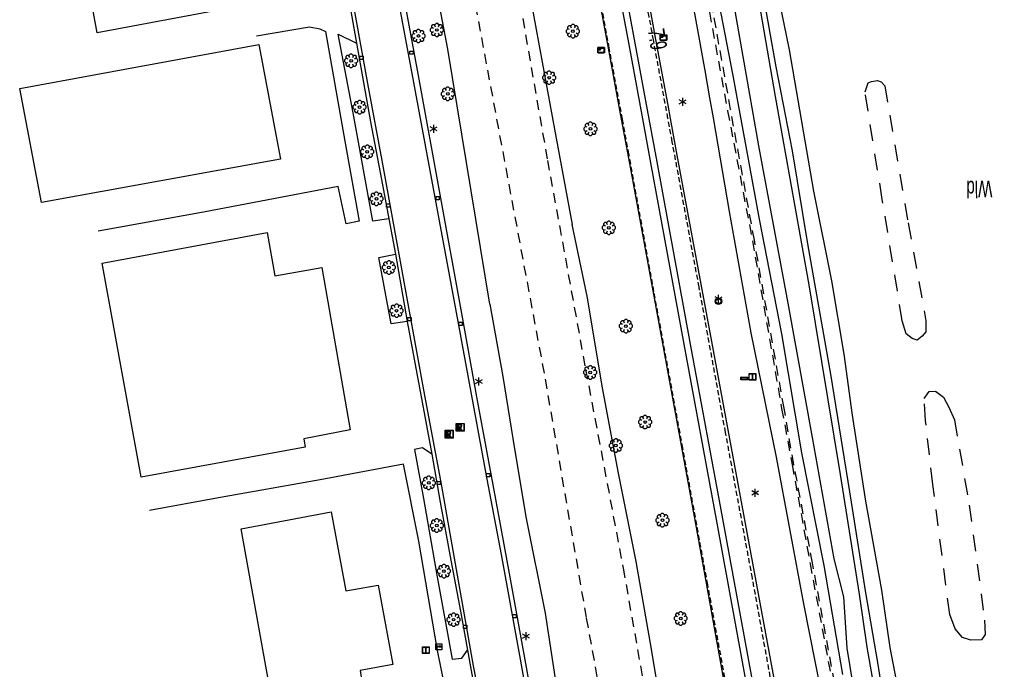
# Model space of a CAD drawing. Extents: x 99796 to 103543, y 406299 to 407646.
# Tile 66 of 85: x 102185 to 102333, y 406500 to 406598. Entities that reach past the tile are written whole.
import ezdxf
from ezdxf.enums import TextEntityAlignment as Align

# ---------------------------------------------------------------- set-up
doc = ezdxf.new("R2010")
doc.units = 0
for name, pattern in [('Cult-sch', [4.5, 2.5, -2]), ('Mi-knt-strp', [1.15, 0.75, -0.4]), ('Slootbodem', [2.5, 1.5, -1])]:
    doc.linetypes.add(name, pattern=pattern)
for name, color, linetype in [('1101', 252, 'CONTINUOUS'), ('1106', 252, 'CONTINUOUS'), ('1110', 252, 'CONTINUOUS'), ('1202', 252, 'CONTINUOUS'), ('1207', 252, 'Mi-knt-strp'), ('1304', 252, 'CONTINUOUS'), ('1305', 252, 'CONTINUOUS'), ('1404', 252, 'CONTINUOUS'), ('1406', 252, 'Slootbodem'), ('1701', 252, 'CONTINUOUS'), ('2010', 252, 'Cult-sch'), ('2201', 252, 'CONTINUOUS'), ('2301', 252, 'CONTINUOUS'), ('2303', 252, 'CONTINUOUS'), ('2401', 252, 'CONTINUOUS'), ('2701', 252, 'CONTINUOUS'), ('2901', 252, 'CONTINUOUS'), ('3011', 252, 'CONTINUOUS'), ('3602', 252, 'CONTINUOUS'), ('3605', 252, 'CONTINUOUS'), ('4501', 252, 'CONTINUOUS')]:
    doc.layers.add(name, color=color, linetype=linetype)

# ---------------------------------------------------------------- blocks, each defined once
blk = doc.blocks.new('IMG-INFORMATIEBORD', base_point=(97500.879966, 403507.602474))
at = {"layer": '2303'}
for points in [[(97500.379966, 403508.102474, 0), (97501.379966, 403508.102474, 0), (97501.379966, 403507.102474, 0), (97500.379966, 403507.102474, 0)], [(97500.779966, 403507.202474, 0), (97500.979966, 403507.202474, 0), (97500.979966, 403507.222474, 0), (97500.929966, 403507.222474, 0), (97500.929966, 403507.802474, 0), (97500.779966, 403507.802474, 0), (97500.779966, 403507.782474, 0), (97500.829966, 403507.782474, 0), (97500.829966, 403507.222474, 0), (97500.779966, 403507.222474, 0)], [(97500.779966, 403507.202474, 0), (97500.979966, 403507.202474, 0), (97500.979966, 403507.222474, 0), (97500.929966, 403507.222474, 0), (97500.929966, 403507.802474, 0), (97500.779966, 403507.802474, 0), (97500.779966, 403507.782474, 0), (97500.829966, 403507.782474, 0), (97500.829966, 403507.222474, 0), (97500.779966, 403507.222474, 0)]]:
    blk.add_polyline3d(points, close=True, dxfattribs=at)
for points in [[(97500.416612, 403507.165485, 0), (97500.416612, 403508.044589, 0)], [(97500.416612, 403507.165485, 0), (97500.416612, 403508.044589, 0)], [(97500.438212, 403508.066188, 0), (97501.317777, 403508.066188, 0)], [(97500.438212, 403508.066188, 0), (97501.317777, 403508.066188, 0)], [(97501.339377, 403508.044589, 0), (97501.339377, 403507.165485, 0)], [(97501.339377, 403508.044589, 0), (97501.339377, 403507.165485, 0)], [(97501.317777, 403507.143885, 0), (97500.438212, 403507.143885, 0)], [(97501.317777, 403507.143885, 0), (97500.438212, 403507.143885, 0)]]:
    blk.add_polyline3d(points, dxfattribs=at)
blk.add_circle((97500.879966, 403507.902474), 0.06, dxfattribs=at)
blk.add_circle((97500.879966, 403507.902474), 0.06, dxfattribs=at)
for centre, start, end in [((97500.438212, 403508.044589), 90, 180), ((97500.438212, 403508.044589), 90, 180), ((97501.317777, 403508.044589), 0, 90), ((97501.317777, 403508.044589), 0, 90), ((97500.438212, 403507.165485), 180, 270), ((97500.438212, 403507.165485), 180, 270), ((97501.317777, 403507.165485), 270, 0), ((97501.317777, 403507.165485), 270, 0)]:
    blk.add_arc(centre, 0.0216, start, end, dxfattribs=at)
blk = doc.blocks.new('INSPECTIE-_OF_RIOOLPUT', base_point=(97500.879966, 403507.602474))
at = {"layer": '3602'}
blk.add_polyline3d([(97500.279966, 403508.202474, 0), (97501.479966, 403508.202474, 0), (97501.479966, 403507.002474, 0), (97500.279966, 403507.002474, 0)], close=True, dxfattribs=at)
for points in [[(97500.323942, 403507.078087, 0), (97500.323942, 403508.133012, 0)], [(97500.349861, 403508.158931, 0), (97501.405339, 403508.158931, 0)], [(97500.879966, 403508.082474, 0), (97500.519966, 403508.082474, 0), (97500.519966, 403507.122474, 0), (97500.639966, 403507.122474, 0)], [(97500.639966, 403507.122474, 0), (97500.519966, 403507.122474, 0), (97500.519966, 403508.082474, 0), (97500.879966, 403508.082474, 0)], [(97500.879966, 403507.962474, 0), (97500.639966, 403507.962474, 0), (97500.639966, 403507.662474, 0)], [(97500.879966, 403507.962474, 0), (97500.639966, 403507.962474, 0), (97500.639966, 403507.662474, 0)], [(97500.639966, 403507.662474, 0), (97500.879966, 403507.662474, 0)], [(97500.639966, 403507.662474, 0), (97500.879966, 403507.662474, 0)], [(97500.639966, 403507.122474, 0), (97500.639966, 403507.542474, 0), (97500.741756, 403507.542474, 0), (97500.981756, 403507.122474, 0), (97501.119966, 403507.122474, 0), (97500.879966, 403507.542474, 0)], [(97500.879966, 403507.542474, 0), (97501.119966, 403507.122474, 0), (97500.981756, 403507.122474, 0), (97500.741756, 403507.542474, 0), (97500.639966, 403507.542474, 0), (97500.639966, 403507.122474, 0)], [(97501.431259, 403508.133012, 0), (97501.431259, 403507.078087, 0)], [(97501.405339, 403507.052167, 0), (97500.349861, 403507.052167, 0)]]:
    blk.add_polyline3d(points, dxfattribs=at)
for centre, radius, start, end in [((97500.349861, 403508.133012), 0.02592, 90, 180), ((97500.879966, 403507.812474), 0.27, 270, 90), ((97500.879966, 403507.812474), 0.27, 270, 90), ((97500.879966, 403507.812474), 0.15, 270, 90), ((97500.879966, 403507.812474), 0.15, 270, 90), ((97501.405339, 403508.133012), 0.02592, 0, 90), ((97500.349861, 403507.078087), 0.02592, 180, 270), ((97501.405339, 403507.078087), 0.02592, 270, 0)]:
    blk.add_arc(centre, radius, start, end, dxfattribs=at)
blk = doc.blocks.new('STRAATKOLK', base_point=(97500.879966, 403507.602474))
at = {"layer": '3605'}
blk.add_polyline3d([(97500.629966, 403507.352474, 0), (97500.629966, 403507.852474, 0), (97501.129966, 403507.852474, 0), (97501.129966, 403507.352474, 0)], close=True, dxfattribs=at)
blk = doc.blocks.new('IMG-BRIEVENBUS-KLEUR', base_point=(97500.879966, 403507.602474))
at = {"layer": '3011'}
for points in [[(97500.416612, 403507.165485, 0), (97500.416612, 403508.044589, 0)], [(97500.416612, 403507.165485, 0), (97500.416612, 403508.044589, 0)], [(97500.438212, 403508.066188, 0), (97501.317777, 403508.066188, 0)], [(97500.438212, 403508.066188, 0), (97501.317777, 403508.066188, 0)], [(97501.339377, 403508.044589, 0), (97501.339377, 403507.165485, 0)], [(97501.339377, 403508.044589, 0), (97501.339377, 403507.165485, 0)], [(97501.317777, 403507.143885, 0), (97500.438212, 403507.143885, 0)], [(97501.317777, 403507.143885, 0), (97500.438212, 403507.143885, 0)]]:
    blk.add_polyline3d(points, dxfattribs=at)
for points in [[(97500.569695, 403507.702635, 0), (97500.827441, 403507.702635, 0), (97500.848701, 403507.633616, 0), (97500.827441, 403507.612357, 0), (97500.569695, 403507.612357, 0), (97500.548436, 403507.633616, 0)], [(97500.569695, 403507.702635, 0), (97500.548436, 403507.633616, 0), (97500.569695, 403507.612357, 0), (97500.827441, 403507.612357, 0), (97500.848701, 403507.633616, 0), (97500.827441, 403507.702635, 0)], [(97500.935872, 403507.702635, 0), (97501.193617, 403507.702635, 0), (97501.214877, 403507.633616, 0), (97501.193617, 403507.612357, 0), (97500.935872, 403507.612357, 0), (97500.914612, 403507.633616, 0)], [(97500.935872, 403507.702635, 0), (97500.914612, 403507.633616, 0), (97500.935872, 403507.612357, 0), (97501.193617, 403507.612357, 0), (97501.214877, 403507.633616, 0), (97501.193617, 403507.702635, 0)]]:
    blk.add_polyline3d(points, close=True, dxfattribs=at)
for centre, start, end in [((97500.438212, 403508.044589), 90, 180), ((97500.438212, 403508.044589), 90, 180), ((97501.317777, 403508.044589), 0, 90), ((97501.317777, 403508.044589), 0, 90), ((97500.438212, 403507.165485), 180, 270), ((97500.438212, 403507.165485), 180, 270), ((97501.317777, 403507.165485), 270, 0), ((97501.317777, 403507.165485), 270, 0)]:
    blk.add_arc(centre, 0.0216, start, end, dxfattribs=at)
blk = doc.blocks.new('BOOM', base_point=(97503.821083, 403507.602474))
at = {"layer": '2901'}
for points in [[(97503.321083, 403507.852474, 0), (97503.071083, 403507.977474, 0), (97502.821083, 403507.727474, 0), (97502.821083, 403507.477474, 0), (97503.071083, 403507.227474, 0), (97503.321083, 403507.352474, 0)], [(97503.491578, 403508.39797, 0), (97503.202364, 403508.39797, 0), (97503.025588, 403508.221193, 0), (97503.025588, 403507.931979, 0)], [(97503.025588, 403507.27297, 0), (97503.025588, 403506.983756, 0), (97503.202364, 403506.806979, 0), (97503.491578, 403506.806979, 0)], [(97504.071083, 403508.102474, 0), (97504.196083, 403508.352474, 0), (97503.946083, 403508.602474, 0), (97503.696083, 403508.602474, 0), (97503.446083, 403508.352474, 0), (97503.571083, 403508.102474, 0)], [(97504.616578, 403507.931979, 0), (97504.616578, 403508.221193, 0), (97504.439801, 403508.39797, 0), (97504.150588, 403508.39797, 0)], [(97504.150588, 403506.806979, 0), (97504.439801, 403506.806979, 0), (97504.616578, 403506.983756, 0), (97504.616578, 403507.27297, 0)], [(97504.321083, 403507.352474, 0), (97504.571083, 403507.227474, 0), (97504.821083, 403507.477474, 0), (97504.821083, 403507.727474, 0), (97504.571083, 403507.977474, 0), (97504.321083, 403507.852474, 0)], [(97503.571083, 403507.102474, 0), (97503.446083, 403506.852474, 0), (97503.696083, 403506.602474, 0), (97503.946083, 403506.602474, 0), (97504.196083, 403506.852474, 0), (97504.071083, 403507.102474, 0)]]:
    blk.add_polyline3d(points, dxfattribs=at)
blk.add_circle((97503.821083, 403507.602474), 0.2, dxfattribs=at)
blk.add_circle((97503.821083, 403507.602474), 0.2, dxfattribs=at)
blk = doc.blocks.new('LICHTMAST', base_point=(106423.199838, 404577.892233))
at = {"layer": '2701'}
for points in [[(106422.680222, 404577.592233, 0), (106423.719453, 404578.192234, 0)], [(106423.719453, 404577.592234, 0), (106422.680222, 404578.192233, 0)], [(106423.199838, 404577.292233, 0), (106423.199838, 404578.492233, 0)]]:
    blk.add_polyline3d(points, dxfattribs=at)
blk = doc.blocks.new('WEGWIJZER', base_point=(97500.879966, 403507.602474))
at = {"layer": '2301'}
for points in [[(97500.379966, 403507.802474, 0), (97501.379966, 403507.802474, 0), (97501.579966, 403507.602474, 0), (97501.379966, 403507.402474, 0), (97500.379966, 403507.402474, 0)], [(97500.427458, 403507.452264, 0), (97500.42948, 403507.751818, 0), (97501.34391, 403507.752474, 0), (97501.44391, 403507.602474, 0), (97501.34391, 403507.452474, 0)], [(97500.427458, 403507.452264, 0), (97501.34391, 403507.452474, 0), (97501.44391, 403507.602474, 0), (97501.34391, 403507.752474, 0), (97500.42948, 403507.751818, 0)]]:
    blk.add_polyline3d(points, close=True, dxfattribs=at)
for points in [[(97500.399966, 403507.444074, 0), (97500.399966, 403507.760875, 0)], [(97500.399966, 403507.444074, 0), (97500.399966, 403507.760875, 0)], [(97500.421566, 403507.782474, 0), (97501.359966, 403507.782474, 0), (97501.479966, 403507.602474, 0), (97501.359966, 403507.422474, 0), (97500.421566, 403507.422474, 0)], [(97500.421566, 403507.782474, 0), (97501.359966, 403507.782474, 0), (97501.479966, 403507.602474, 0), (97501.359966, 403507.422474, 0), (97500.421566, 403507.422474, 0)]]:
    blk.add_polyline3d(points, dxfattribs=at)
for centre, start, end in [((97500.421566, 403507.760875), 90, 180), ((97500.421566, 403507.760875), 90, 180), ((97500.421566, 403507.444074), 180, 270), ((97500.421566, 403507.444074), 180, 270)]:
    blk.add_arc(centre, 0.0216, start, end, dxfattribs=at)
blk = doc.blocks.new('VERKEERSBORD', base_point=(97503.821083, 403507.602474))
at = {"layer": '2401'}
for radius in [0.5, 0.5, 0.4, 0.4]:
    blk.add_circle((97503.821083, 403507.602474), radius, dxfattribs=at)
blk = doc.blocks.new('HECTOMETERPAAL', base_point=(97500.879966, 403507.602474))
at = {"layer": '2201'}
blk.add_polyline3d([(97501.379966, 403508.002474, 0), (97501.379966, 403507.202474, 0), (97500.379966, 403507.202474, 0), (97500.379966, 403508.002474, 0)], close=True, dxfattribs=at)
blk.add_polyline3d([(97501.379966, 403508.002474, 0), (97501.379966, 403507.202474, 0), (97500.379966, 403507.202474, 0), (97500.379966, 403508.002474, 0)], close=True, dxfattribs=at)
for points in [[(97500.387999, 403507.279814, 0), (97500.387999, 403507.920491, 0)], [(97500.387999, 403507.920491, 0), (97500.387999, 403507.279814, 0)], [(97500.407999, 403507.279814, 0), (97500.407999, 403507.820491, 0)], [(97500.407999, 403507.279814, 0), (97500.407999, 403507.820491, 0)], [(97500.437999, 403507.679814, 0), (97500.437999, 403507.820491, 0)], [(97500.437999, 403507.679814, 0), (97500.437999, 403507.820491, 0)], [(97500.437999, 403507.820491, 0), (97500.437999, 403507.679814, 0)], [(97500.459598, 403507.99209, 0), (97500.979966, 403507.99209, 0), (97501.298012, 403507.99209, 0)], [(97501.298012, 403507.99209, 0), (97500.979966, 403507.99209, 0), (97500.459598, 403507.99209, 0)], [(97500.459598, 403507.87209, 0), (97501.298012, 403507.87209, 0)], [(97500.459598, 403507.87209, 0), (97501.298012, 403507.87209, 0)], [(97500.459598, 403507.84209, 0), (97500.798012, 403507.84209, 0)], [(97500.459598, 403507.84209, 0), (97500.798012, 403507.84209, 0)], [(97500.798012, 403507.84209, 0), (97500.459598, 403507.84209, 0)], [(97500.798012, 403507.658214, 0), (97500.459598, 403507.658214, 0)], [(97500.798012, 403507.658214, 0), (97500.459598, 403507.658214, 0)], [(97500.459598, 403507.658214, 0), (97500.798012, 403507.658214, 0)], [(97500.819612, 403507.820491, 0), (97500.819612, 403507.679814, 0)], [(97500.819612, 403507.820491, 0), (97500.819612, 403507.679814, 0)], [(97500.819612, 403507.679814, 0), (97500.819612, 403507.820491, 0)], [(97501.349612, 403507.820491, 0), (97501.349612, 403507.279814, 0)], [(97501.349612, 403507.820491, 0), (97501.349612, 403507.279814, 0)], [(97501.369612, 403507.920491, 0), (97501.369612, 403507.279814, 0)], [(97501.369612, 403507.279814, 0), (97501.369612, 403507.920491, 0)], [(97501.298012, 403507.228214, 0), (97500.979966, 403507.228214, 0), (97500.459598, 403507.228214, 0)], [(97501.298012, 403507.228214, 0), (97500.979966, 403507.228214, 0), (97500.459598, 403507.228214, 0)], [(97501.298012, 403507.208214, 0), (97500.979966, 403507.208214, 0), (97500.459598, 403507.208214, 0)], [(97500.459598, 403507.208214, 0), (97500.979966, 403507.208214, 0), (97501.298012, 403507.208214, 0)]]:
    blk.add_polyline3d(points, dxfattribs=at)
for centre, radius, start, end in [((97500.459598, 403507.920491), 0.0716, 90, 180), ((97500.459598, 403507.920491), 0.0716, 90, 180), ((97500.459598, 403507.279814), 0.0716, 180, 270), ((97500.459598, 403507.279814), 0.0716, 180, 270), ((97500.459598, 403507.820491), 0.0516, 90, 180), ((97500.459598, 403507.820491), 0.0516, 90, 180), ((97500.459598, 403507.279814), 0.0516, 180, 270), ((97500.459598, 403507.279814), 0.0516, 180, 270), ((97500.459598, 403507.820491), 0.0216, 90, 180), ((97500.459598, 403507.820491), 0.0216, 90, 180), ((97500.459598, 403507.820491), 0.0216, 90, 180), ((97500.459598, 403507.679814), 0.0216, 180.000004, 270), ((97500.459598, 403507.679814), 0.0216, 180.000004, 270), ((97500.459598, 403507.679814), 0.0216, 180.000004, 270), ((97500.798012, 403507.820491), 0.0216, 0, 90), ((97500.798012, 403507.820491), 0.0216, 0, 90), ((97500.798012, 403507.820491), 0.0216, 0, 90), ((97500.798012, 403507.679814), 0.0216, 270.000004, 0), ((97500.798012, 403507.679814), 0.0216, 270.000004, 0), ((97500.798012, 403507.679814), 0.0216, 270.000004, 0), ((97501.298012, 403507.920491), 0.0716, 0, 90), ((97501.298012, 403507.920491), 0.0716, 0, 90), ((97501.298012, 403507.820491), 0.0516, 0, 90), ((97501.298012, 403507.820491), 0.0516, 0, 90), ((97501.298012, 403507.279814), 0.0716, 270, 0), ((97501.298012, 403507.279814), 0.0516, 270.000003, 0), ((97501.298012, 403507.279814), 0.0516, 270.000003, 0), ((97501.298012, 403507.279814), 0.0716, 270, 0)]:
    blk.add_arc(centre, radius, start, end, dxfattribs=at)

msp = doc.modelspace()

# ---------------------------------------------------------------- linework, layer by layer
at = {"layer": '1101'}
for points in [[(102280.662443, 406595.390167, 0.492716), (102278.878, 406605.136, 0.492), (102274.44, 406629.149, 0.495), (102270.1, 406652.831, 0.508), (102270.095784, 406652.858022, 0.508025), (102268.418, 406663.612, 0.518), (102266.199, 406680.556, 0.643), (102266.025, 406682.186, 0.657)], [(102255.993, 406680.258, 0.674), (102256.407, 406678.997, 0.67), (102260.5, 406662.015, 0.517), (102262.734, 406651.492, 0.516), (102262.735277, 406651.485256, 0.516006), (102267.224, 406627.772, 0.536), (102271.611, 406604.132, 0.525), (102273.46109, 406594.069911, 0.527516)], [(102282.476089, 406585.48484, 0.493445), (102280.662443, 406595.390167, 0.492716)], [(102273.46109, 406594.069911, 0.527516), (102275.281806, 406584.167581, 0.529992)], [(102275.281806, 406584.167581, 0.529992), (102275.428487, 406583.369827, 0.530192), (102276.758, 406576.139, 0.532), (102281.746, 406548.979, 0.511), (102286.599, 406522.293, 0.492), (102291.390616, 406495.690324, 0.475005)], [(102298.828905, 406497.054019, 0.513393), (102293.888, 406523.718, 0.504), (102289.097, 406549.798, 0.502), (102283.859, 406577.932, 0.494), (102282.842368, 406583.484391, 0.493592), (102282.476089, 406585.48484, 0.493445)]]:
    msp.add_polyline3d(points, dxfattribs=at)
at = {"layer": '1106'}
for points in [[(102261.550881, 406494.557314, 0.060346), (102260.214508, 406501.876239, 0.109018), (102257.345585, 406517.708376, 0.106522), (102255.221139, 406529.053543, 0.079066), (102250.474974, 406554.764099, 0.081), (102244.121864, 406588.882916, 0.078), (102239.401176, 406614.363901, 0.075), (102234.826892, 406639.98682, 0.087), (102230.862066, 406661.958955, 0.096), (102230.409815, 406664.669849, 0.102)], [(102255.841698, 406486.958, 0.12025), (102253.143752, 406500.894948, 0.094666), (102250.897939, 406513.693413, 0.090922), (102248.195972, 406528.860898, 0.09529), (102245.806001, 406541.682452, 0.133978), (102243.286063, 406555.524612, 0.084682), (102239.351328, 406577.106294, 0.14209), (102237.312351, 406588.195077, 0.14521), (102235.275268, 406599.288669, 0.161434), (102233.324156, 406610.094619, 0.10777), (102230.476433, 406625.82681, 0.112138), (102229.333206, 406632.196121, 0.162011)]]:
    msp.add_polyline3d(points, dxfattribs=at)
at = {"layer": '1110'}
for points in [[(102231.01592, 406664.970107, 0.09), (102235.241889, 406641.966067, 0.132), (102240.28109, 406614.451073, 0.132), (102244.890019, 406589.404084, 0.126), (102251.212807, 406554.624649, 0.035386), (102253.705505, 406540.933322, 0.116506), (102256.444629, 406526.055086, 0.09841), (102258.503559, 406514.813069, 0.041626), (102261.080171, 406500.692955, 0.049114), (102263.457086, 406487.392382, 0.081562)], [(102233.570413, 406605.653375, 0.178906), (102235.497007, 406594.849289, 0.174538)], [(102220.407143, 406595.931806, 0.302484), (102228.422845, 406597.317561, 0.323232), (102229.94014, 406596.981286, 0.392028), (102230.810382, 406596.579126, 0.39312), (102233.755765, 406580.051408, 0.33306), (102235.877561, 406567.994458, 0.30576), (102233.927681, 406567.550675, 0.3276), (102232.751748, 406573.216161, 0.400764), (102212.439911, 406569.35184, 0.23478), (102196.50852, 406566.488365, 0.345072)], [(102240.369327, 406568.332294, 0.17641), (102237.937368, 406567.960956, 0.259896), (102234.982985, 406584.306692, 0.264264), (102232.740709, 406596.197142, 0.257712), (102235.497007, 406594.849289, 0.174538)], [(102235.497007, 406594.849289, 0.174538), (102237.587371, 406582.964335, 0.168298), (102239.241783, 406574.269455, 0.175786), (102240.369327, 406568.332294, 0.17641)], [(102240.369327, 406568.332294, 0.17641), (102241.375526, 406562.993808, 0.15769)], [(102243.147465, 406552.838904, 0.172042), (102240.69724, 406552.483617, 0.221676), (102238.867406, 406562.521065, 0.239148), (102241.375526, 406562.993808, 0.15769)], [(102241.375526, 406562.993808, 0.15769), (102243.147465, 406552.838904, 0.172042)], [(102243.147465, 406552.838904, 0.172042), (102246.837035, 406532.815423, 0.142714)], [(102246.837035, 406532.815423, 0.142714), (102245.453826, 406533.796363, 0.20319), (102244.230351, 406533.531311, 0.202488), (102245.590019, 406526.160061, 0.218634), (102247.573484, 406514.890223, 0.229866), (102249.945094, 406501.909705, 0.233376), (102251.363853, 406502.032288, 0.17511), (102252.233422, 406503.238101, 0.153946)], [(102246.837035, 406532.815423, 0.142714), (102248.115609, 406525.606074, 0.171418), (102249.744044, 406516.820333, 0.162682), (102251.177171, 406509.13851, 0.138346), (102252.233422, 406503.238101, 0.153946)], [(102241.25633, 406482.313154, 0.290238), (102240.36372, 406486.825541, 0.274794), (102243.043313, 406487.355154, 0.277602), (102243.524099, 406484.951541, 0.286728), (102249.389215, 406486.091183, 0.288132), (102249.788246, 406485.915342, 0.289536), (102250.180362, 406483.443977, 0.277602), (102251.327619, 406483.688603, 0.278304), (102249.399454, 406494.822446, 0.263562), (102247.719716, 406503.219624, 0.254436), (102244.885678, 406519.720069, 0.263562), (102242.576408, 406531.290191, 0.290238), (102229.994422, 406528.973922, 0.274092), (102214.678785, 406526.237598, 0.286026), (102204.271758, 406524.340835, 0.283218)], [(102252.233422, 406503.238101, 0.153946), (102253.331302, 406497.11983, 0.127738)]]:
    msp.add_polyline3d(points, dxfattribs=at)
at = {"layer": '1202'}
for points in [[(102259.745, 406681.137, 0.726), (102260.162, 406679.748, 0.692), (102263.951, 406662.771, 0.581), (102266.036, 406652.117, 0.62), (102270.397, 406628.328, 0.612), (102274.721, 406604.527, 0.609), (102276.550164, 406594.636245, 0.609714), (102278.624604, 406583.419216, 0.610523), (102279.848, 406576.804, 0.611), (102284.85, 406549.413, 0.616), (102289.727, 406522.97, 0.584), (102294.618429, 406496.282093, 0.596283)], [(102262.563, 406681.705, 0.692), (102262.777, 406680.171, 0.694), (102265.189, 406662.96, 0.603), (102266.893, 406652.267, 0.617), (102271.32, 406628.426, 0.602), (102275.682, 406604.686, 0.607), (102277.493731, 406594.809233, 0.609136), (102279.580335, 406583.433984, 0.611596), (102280.771, 406576.943, 0.613), (102285.834, 406549.427, 0.602), (102290.683, 406523.088, 0.594), (102295.573935, 406496.45727, 0.608155)]]:
    msp.add_polyline3d(points, dxfattribs=at)
at = {"layer": '1207'}
for points in [[(102298.313342, 406496.959498, 0.507471), (102295.202, 406514.112, 0.502), (102291.158, 406536.093, 0.495), (102287.159, 406558.023, 0.499), (102283.116, 406579.967, 0.49), (102282.466646, 406583.478585, 0.491492), (102280.277049, 406595.319511, 0.496523), (102279.634, 406598.797, 0.498), (102275.613, 406620.658, 0.499), (102272.144, 406639.514, 0.47), (102269.848, 406652.044, 0.502), (102267.855, 406664.646, 0.515), (102266.029, 406677.194, 0.582), (102264.41, 406689.823, 0.782)], [(102291.674885, 406495.74244, 0.487389), (102288.464, 406513.132, 0.5), (102284.702, 406533.743, 0.51), (102280.356, 406557.358, 0.507), (102276.584, 406578.073, 0.525), (102275.602094, 406583.37251, 0.520621), (102273.614832, 406594.098097, 0.511759), (102272.772, 406598.647, 0.508), (102268.923, 406619.531, 0.511), (102265.611, 406637.502, 0.506), (102263.406, 406649.415, 0.511), (102260.273, 406664.27, 0.511), (102257.508, 406675.974, 0.605), (102254.272, 406688.116, 0.772)]]:
    msp.add_polyline3d(points, dxfattribs=at)
at = {"layer": '1304'}
for points in [[(102317.607046, 406479.406428, 1.41189), (102314.111922, 406501.385857, 1.48196), (102312.314629, 406511.883853, 1.597128), (102310.159594, 406525.566313, 1.597128), (102307.050578, 406544.904833, 1.592916), (102303.576821, 406564.570275, 1.595724), (102301.228543, 406578.58524, 1.595724), (102298.769429, 406591.261285, 1.597128), (102296.69877, 406603.161295, 1.553604), (102296.068993, 406607.152542, 1.472172), (102294.423796, 406617.746385, 1.570452), (102292.75177, 406627.883833, 2.391792), (102290.866428, 406638.978103, 2.650128), (102288.485027, 406654.112085, 2.651532), (102286.007709, 406670.066227, 2.664168), (102285.036893, 406676.402838, 2.63328), (102285.033473, 406676.46469, 2.63328), (102284.741755, 406684.544999, 2.57712), (102285.23574, 406694.685111, 2.477436), (102285.325242, 406695.310477, 2.469012), (102284.998878, 406695.602638, 2.466204), (102284.407715, 406695.073615, 2.463396), (102284.075789, 406693.783405, 2.45778), (102283.747128, 406685.141436, 2.568696)], [(102283.747128, 406685.141436, 2.568696), (102283.933784, 406677.569178, 2.688036), (102286.612203, 406658.864681, 2.637492), (102289.789118, 406639.380586, 2.711904), (102292.191903, 406625.433024, 2.328612), (102294.49845, 406610.722372, 1.660308), (102298.620812, 406586.778771, 1.623804), (102303.702277, 406558.359331, 1.588704), (102308.423686, 406529.737698, 1.62942), (102311.295592, 406511.711711, 1.602492)], [(102311.295592, 406511.711711, 1.602492), (102312.478744, 406503.693723, 1.33104), (102315.354434, 406487.121998, 1.3869)]]:
    msp.add_polyline3d(points, dxfattribs=at)
at = {"layer": '1305'}
for points in [[(102308.980548, 406511.32064, 0.091694), (102307.545915, 406517.034834, 0.055536), (102304.261074, 406535.358994, 0.045708), (102300.601588, 406555.614752, 0.041496), (102296.172624, 406579.340071, 0.010608), (102291.427862, 406606.343717, -0.004836), (102287.440013, 406628.726972, -0.018876), (102283.482568, 406648.63256, -0.060996), (102279.795367, 406671.286065, -0.037128), (102279.164009, 406676.312754, -0.002028)], [(102298.035935, 406607.086872, -0.214032), (102300.754735, 406593.842343, -0.246324), (102304.42772, 406572.493261, -0.1677), (102307.129091, 406558.990186, -0.09048), (102308.991498, 406547.914129, -0.080652), (102310.252737, 406538.684957, -0.0273), (102312.23475, 406525.755744, -0.030108), (102314.674943, 406512.282572, -0.037726)], [(102314.674943, 406512.282572, -0.037726), (102315.920066, 406503.656472, -0.13259), (102318.395631, 406490.807662, -0.23745), (102320.15756, 406477.837589, -0.2791), (102319.976579, 406476.007472, -0.22373), (102319.312156, 406475.158752, -0.22128), (102318.655625, 406474.560336, -0.19237), (102316.815865, 406474.408411, -0.13357), (102315.450309, 406475.131236, -0.12426), (102314.354744, 406476.496987, -0.12083), (102313.150496, 406481.148828, -0.18502), (102309.501103, 406503.542559, -0.03312), (102308.980548, 406511.32064, 0.091694)]]:
    msp.add_polyline3d(points, dxfattribs=at)
at = {"layer": '1404'}
for points in [[(102271.73, 406677.678, 0.325), (102272.066, 406678.264, 0.26), (102273.965, 406679.101, 0.013), (102275.129, 406679.091, -0.09), (102276.106, 406677.78, -0.184), (102277.332, 406670.422, -0.189), (102280.529, 406653.418, -0.185), (102283.672, 406635.644, -0.25), (102287.16, 406617.858, -0.173), (102290.109, 406600.743, -0.245), (102290.449, 406599.29, -0.22), (102292.211, 406590.213, -0.167), (102296.226, 406568.282, -0.164), (102299.579, 406550.977, -0.139), (102302.627, 406533.04, -0.129), (102305.965, 406516.042, 0.014), (102308.793, 406499.593, -0.132)], [(102288.796599, 406586.576613, 0.080093), (102288.084, 406590.702, 0.057), (102284.111, 406612.668, 0.087), (102279.75, 406635.466, 0.088), (102276.221775, 406653.979154, 0.121137), (102275.704, 406656.696, 0.126), (102271.73, 406677.678, 0.325)], [(102255.599111, 406555.433906, -0.077), (102249.250098, 406593.937017, -0.188), (102243.484839, 406624.364071, -0.146), (102239.249181, 406647.023622, -0.121133), (102238.374858, 406651.700996, -0.116), (102234.860047, 406667.080112, -0.014)], [(102253.526813, 406649.735932, 0.062327), (102254.634261, 406642.750986, 0.026119), (102257.067248, 406626.972519, -0.079756), (102260.422989, 406608.706675, -0.088831), (102265.105154, 406583.210306, -0.067408), (102267.996132, 406567.467712, -0.054181)], [(102333.193, 406326.8, 0.294), (102332.814, 406328.911, 0.372), (102332.384, 406334.169, 0.361), (102331.826, 406341.57, 0.371), (102330.905, 406351.062, 0.296), (102329.252, 406362.611, 0.231), (102329.243, 406363.077, 0.156), (102325.88, 406384.422, 0.205), (102322.5, 406403.847, 0.069), (102319.237, 406421.388, 0.127), (102315.341, 406442.905, 0.111), (102311.72, 406465.289, -0.078), (102307.389, 406487.879, 0.043), (102302.976, 406510.219, 0.195), (102298.849, 406532.379, 0.176), (102295.013, 406551.123, 0.148), (102291.756, 406569.444, 0.176), (102289.313461, 406583.584386, 0.096844), (102288.796599, 406586.576613, 0.080093)], [(102282.075555, 406490.722225, 0.070174), (102279.841529, 406504.256428, 0.077454), (102277.695929, 406516.637335, 0.033774), (102274.972036, 406530.199262, 0.209222), (102272.60532, 406542.846683, 0.059982), (102270.295179, 406556.653221, 0.228878), (102267.996132, 406567.467712, -0.054181)], [(102255.599111, 406555.433906, -0.077), (102257.544229, 406544.548507, 0.004654), (102259.300867, 406533.619432, 0.003926), (102261.087342, 406523.139996, 0.003926), (102263.941125, 406508.838817, 0.028678), (102265.552198, 406498.293866, 0.033046)]]:
    msp.add_polyline3d(points, dxfattribs=at)
at = {"layer": '1406'}
for points in [[(102244.758197, 406685.430436, -1.3483), (102246.043218, 406678.773776, -1.4284), (102246.514356, 406673.593913, -1.6305), (102251.977258, 406645.191504, -1.4258), (102260.124515, 406601.024817, -1.5374), (102264.300906, 406577.141962, -1.5108), (102270.048795, 406545.601635, -1.3572), (102275.710694, 406515.638045, -1.4206), (102280.329557, 406489.494394, -1.4849), (102285.569241, 406461.98075, -1.4173), (102290.686923, 406433.088012, -1.3597), (102295.521191, 406406.598888, -1.4611), (102299.684616, 406385.006144, -1.4343), (102303.964402, 406360.966859, -1.3787), (102305.163973, 406329.151126, -1.5391)], [(102301.569914, 406330.406817, -0.7701), (102297.607159, 406360.559181, -1.4467), (102291.800893, 406390.693546, -1.2943), (102285.351963, 406425.271174, -1.2908), (102278.570909, 406462.356216, -1.2543), (102270.178667, 406508.166339, -1.2767), (102263.833251, 406545.042687, -1.2872), (102249.269838, 406623.011594, -1.2462), (102239.781187, 406672.481325, -1.3075), (102233.315235, 406682.169396, -1.2854)], [(102274.715, 406677.68, -0.939), (102274.373, 406677.912, -0.969), (102274.127, 406677.703, -0.882), (102278.408, 406655.744, -1.12), (102284.03, 406626.129, -1.201), (102288.709, 406599.487, -1.082), (102291.46, 406584.641, -1.044), (102295.21, 406564.986, -1.169), (102299.608, 406539.709, -1.032), (102301.196, 406531.235, -0.966), (102303.907, 406516.283, -0.964), (102307.714, 406495.839, -1.01), (102311.276, 406476.214, -0.93), (102314.314, 406460.198, -0.967), (102317.186, 406446.702, -1.351), (102320.124, 406434.748, -1.909), (102322.251333, 406422.375012, -1.909), (102322.245106, 406421.861376, -1.546974), (102322.112304, 406421.500037, -1.573936), (102322.523439, 406419.753067, -1.697696)], [(102322.523439, 406419.753067, -1.697696), (102323.387589, 406419.844234, -1.693276), (102323.219331, 406420.994906, -1.666756), (102323.079659, 406421.656238, -1.542554), (102322.797333, 406421.907979, 1.54), (102322.530925, 406422.410613, -1.947349), (102320.455, 406434.791, -1.892), (102317.477, 406446.781, -1.342), (102314.649, 406460.208, -0.968), (102311.664, 406476.32, -0.924), (102308.041, 406495.868, -1.021), (102304.264, 406516.453, -0.97), (102301.449, 406531.255, -0.978), (102299.973, 406539.78, -1.045), (102295.496, 406565.098, -1.082), (102291.911, 406584.85, -1.014), (102289.3, 406599.506, -0.987), (102284.105, 406626.221, -1.139), (102278.593, 406655.781, -1.093), (102274.715, 406677.68, -0.939)]]:
    msp.add_polyline3d(points, dxfattribs=at)
at = {"layer": '1701'}
msp.add_polyline3d([(102214.070692, 406632.21214, 6.513536), (102219.78715, 406600.775905, 6.468), (102196.358054, 406596.371122, 6.387), (102190.581992, 406627.895273, 6.402378)], dxfattribs=at)
for points in [[(102184.697896, 406587.97618, 6.408), (102220.785155, 406594.625078, 6.411), (102224.023178, 406577.312164, 6.414), (102187.983974, 406570.792161, 6.423)], [(102202.997532, 406529.360727, 7.226258), (102197.150001, 406561.656592, 7.050498), (102222.023414, 406566.270378, 7.07083), (102223.197615, 406559.752695, 7.085754), (102230.278108, 406560.963222, 7.098546), (102234.526228, 406536.517549, 7.040982), (102227.551645, 406535.125474, 7.053774), (102227.774078, 406533.868233, 7.058038)], [(102223.4514, 406491.886265, 6.43071), (102218.082613, 406521.53429, 6.444022), (102231.6644, 406524.10175, 6.452342), (102233.903548, 406512.189642, 6.38911), (102238.736644, 406513.052948, 6.084598), (102240.980517, 406501.067629, 6.094582), (102236.039968, 406500.160629, 6.44735), (102236.969426, 406494.302579, 6.44735)]]:
    msp.add_polyline3d(points, close=True, dxfattribs=at)
at = {"layer": '2010'}
for points in [[(102321.360003, 406552.933296, -0.1931), (102321.345005, 406551.295983, -0.19374), (102320.805253, 406550.621895, -0.19342), (102320.072881, 406550.0242, -0.16654), (102319.305463, 406550.282697, -0.1611), (102318.378293, 406550.961439, -0.1611), (102317.796227, 406552.951739, -0.2091), (102314.794125, 406571.230146, -0.22126), (102312.197653, 406587.488545, -0.24718), (102312.6568, 406588.828114, -0.24078), (102313.160251, 406589.061778, -0.23982), (102314.091828, 406589.203077, -0.23982), (102314.632666, 406588.985157, -0.23982), (102315.181822, 406588.388674, -0.24174), (102318.695456, 406567.713402, -0.23022)], [(102321.309323, 406537.923952, -0.17678), (102321.104273, 406541.234193, -0.13518), (102321.873714, 406542.263094, -0.1275), (102322.791155, 406542.335006, -0.15854), (102324.036281, 406541.430353, -0.18446), (102324.820199, 406539.929178, -0.18446), (102325.66924, 406538.008451, -0.21998), (102327.90734, 406525.126108, -0.29262), (102330.224219, 406507.766927, -0.28366), (102330.298435, 406505.612385, -0.22734), (102329.75859, 406504.836362, -0.22766), (102328.136402, 406504.755198, -0.22222), (102326.869924, 406505.140406, -0.16142), (102325.763234, 406506.461448, -0.1563), (102324.959401, 406508.611162, -0.06094), (102322.411633, 406528.257526, -0.14734)]]:
    msp.add_polyline3d(points, close=True, dxfattribs=at)

# ---------------------------------------------------------------- block references
at = {"layer": '2201'}
for p in [(102281.774, 406595.672, 0.373), (102272.372, 406593.795, 0.435)]:
    msp.add_blockref('HECTOMETERPAAL', p, dxfattribs=at)
at = {"layer": '2301'}
msp.add_blockref('WEGWIJZER', (102293.943, 406544.244, 0.315), dxfattribs=at)
at = {"layer": '2303'}
for p in [(102295.195, 406544.504, 0.292), (102245.97, 406503.239, 0.295)]:
    msp.add_blockref('IMG-INFORMATIEBORD', p, dxfattribs=at)
at = {"layer": '2401'}
msp.add_blockref('VERKEERSBORD', (102290.074984, 406555.916461, 0.3871), dxfattribs=at)
at = {"layer": '2701'}
for p in [(102284.690363, 406585.973474, 0.406406), (102247.141584, 406581.898369, 0.096), (102290.10387, 406556.239546, 0.416702), (102253.966034, 406543.777767, 0.084916), (102295.61699, 406526.993398, 0.459602), (102261.062192, 406505.361987, 0.203372)]:
    msp.add_blockref('LICHTMAST', p, dxfattribs=at)
at = {"layer": '2901'}
for p in [(102247.609853, 406596.821137, 0.045), (102268.129395, 406596.634974, 0.563316), (102244.840841, 406595.919313, -0.075972), (102234.676265, 406592.181046, 0.254436), (102264.546124, 406589.627676, 0.0184), (102249.263882, 406587.186046, 0.042), (102235.963838, 406585.188231, 0.250068), (102270.777385, 406581.893752, 0.55978), (102237.106754, 406578.443386, 0.206388), (102238.496618, 406571.360683, 0.21658), (102273.54953, 406566.980694, 0.507624), (102240.377884, 406560.989805, 0.188916), (102241.538358, 406554.471236, 0.181636), (102276.119228, 406552.142443, 0.492596), (102270.742378, 406545.160822, -0.7572), (102279.021184, 406537.671863, 0.46254), (102274.606958, 406534.116477, 0.2497), (102246.399421, 406528.489584, 0.18018), (102281.633858, 406522.854548, 0.477568), (102247.596067, 406522.053436, 0.184548), (102248.683192, 406515.176337, 0.167076), (102250.140356, 406507.853215, 0.191828), (102284.386887, 406508.034964, 0.494364)]:
    msp.add_blockref('BOOM', p, dxfattribs=at)
at = {"layer": '3011'}
msp.add_blockref('IMG-BRIEVENBUS-KLEUR', (102247.9045, 406503.748, 0.2655), dxfattribs=at)
at = {"layer": '3602'}
for p in [(102251.126995, 406536.871314, 0.226694), (102249.468423, 406535.845892, 0.224666)]:
    msp.add_blockref('INSPECTIE-_OF_RIOOLPUT', p, dxfattribs=at)
at = {"layer": '3605'}
for p in [(102243.769824, 406593.400948, 0.054), (102236.247559, 406592.6386, 0.116168), (102247.736141, 406571.445949, 0.051), (102240.251401, 406570.341256, 0.118196), (102243.473062, 406553.172686, 0.041886), (102251.171854, 406552.469866, 0.046956), (102255.358579, 406529.664211, 0.051012), (102247.91944, 406528.474911, 0.040872), (102259.306548, 406508.395649, 0.03783), (102251.893304, 406506.753088, 0.04797)]:
    msp.add_blockref('STRAATKOLK', p, dxfattribs=at)

# ---------------------------------------------------------------- texts
at = {"layer": '4501', "width": 0.68}
for s, rotation, p in [('7.9', 278.999981, (102280.896075, 406595.433, 0.492596)), ('Wld', 180.289359, (102329.4366, 406572.776623, -0.454))]:
    msp.add_text(s, height=2.5, rotation=rotation, dxfattribs=at).set_placement(p, align=Align.MIDDLE)

doc.saveas('drawing.dxf')
